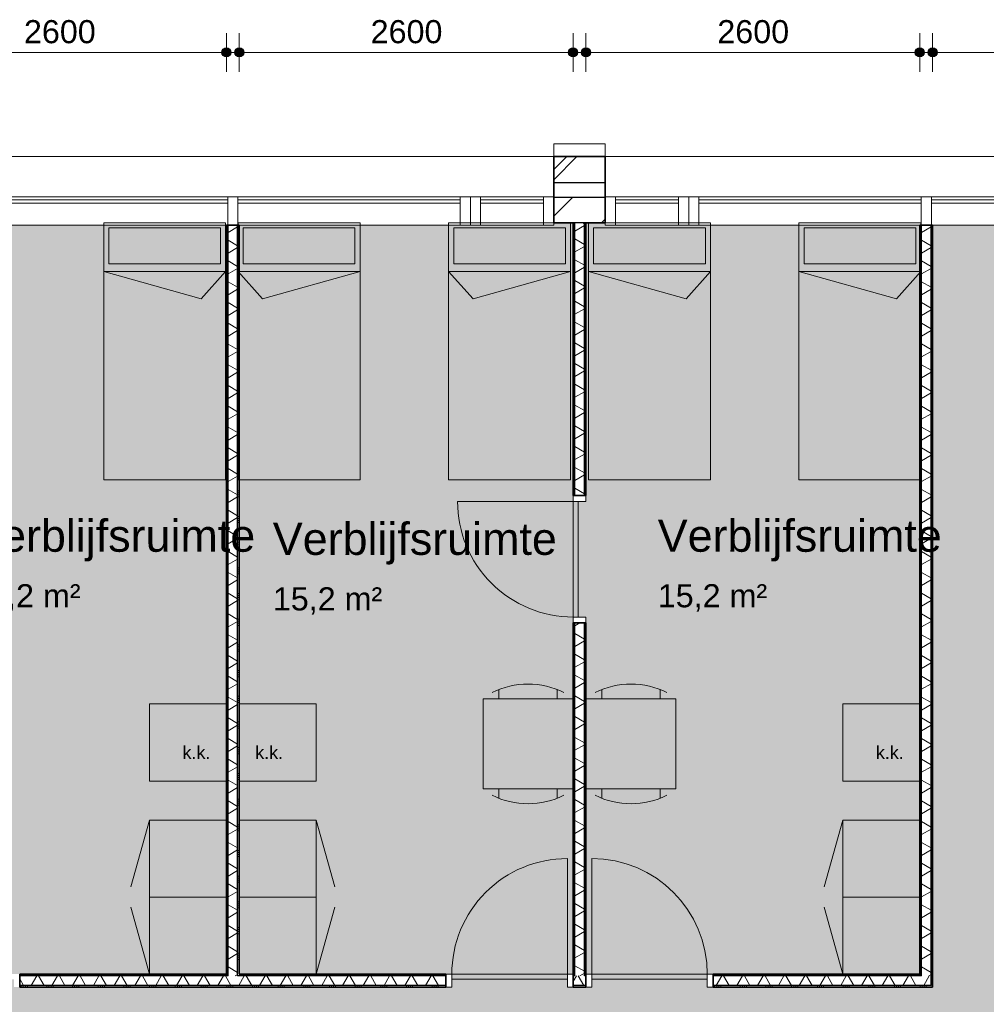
# Model space of a CAD drawing. Header units: millimetres. Extents: x 76115 to 117635, y -12665 to 37646.
# Tile 48 of 52: x 100688 to 108216, y 29981 to 37646. Entities that reach past the tile are written whole.
import ezdxf

# ---------------------------------------------------------------- set-up
doc = ezdxf.new("R2010")
doc.units = ezdxf.units.MM
doc.linetypes.add('Hidden', pattern=[4, 2, -2])
for name, color, linetype, lineweight in [('A-ANNO-DIMS', 211, 'Continuous', 9), ('A-ANNO-DIMS-100', 211, 'Continuous', 9), ('A-AREA-IDEN', 2, 'Continuous', 13), ('A-AREA-PATT', 32, 'Continuous', 9), ('A-DETL', 90, 'Continuous', 13), ('A-DOOR', 31, 'Continuous', 18), ('A-DOOR-FRAM', 31, 'Continuous', 13), ('A-GLAZ-CURT', 52, 'Continuous', 13), ('A-GLAZ-CWMG', 51, 'Continuous', 13), ('A-WALL', 113, 'Continuous', 18), ('A-WALL-PATT', 111, 'Continuous', 35), ('G-ANNO-TEXT', 231, 'Continuous', 9), ('I-WALL', 2, 'Continuous', 18)]:
    doc.layers.add(name, color=color, linetype=linetype, lineweight=lineweight)
doc.styles.add('Arial', font='arial.ttf', dxfattribs={"height": 180})
doc.styles.add('Arial_1', font='arial.ttf', dxfattribs={"height": 250})
doc.styles.add('Arial_2', font='arial.ttf', dxfattribs={"height": 100})
doc.dimstyles.new('1_8mm', dxfattribs={"dimscale": 304.8, "dimtxt": 183.646692, "dimasz": 0.918635, "dimexe": 0.492126, "dimexo": 0.0625, "dimgap": 0.059055, "dimtad": 1, "dimdec": 0, "dimrnd": 5, "dimzin": 0, "dimdsep": 46, "dimtxsty": 'Arial', "dimblk1": 'DOTSMALL', "dimblk2": 'DOTSMALL', "dimsah": 1, "dimcen": 0.09, "dimdle": 0.590551, "dimazin": 0, "dimtfac": 1, "dimtdec": 4, "dimtix": 1, "dimtmove": 0, "dimatfit": 3, "dimfxl": 0.492126, "dimfxlon": 1, "dimtvp": 1, "dimtolj": 1, "dimtzin": 0, "dimlwd": 13, "dimlwe": 13, "dimarcsym": 2})
pattern_1 = [(270, (96947.73, 30215.82), (200, 7e-13), []), (270, (96931.73, 30215.82), (200, 7e-13), []), (270, (96915.73, 30215.82), (200, 7e-13), []), (270, (96899.73, 30215.82), (200, 7e-13), [])]
pattern_2 = [(180, (105097.77, 33140.32), (-2e-14, -200), []), (180, (105097.77, 33156.32), (-2e-14, -200), []), (180, (105097.77, 33172.32), (-2e-14, -200), []), (180, (105097.77, 33188.32), (-2e-14, -200), [])]
pattern_3 = [(180, (102397.76, 33130.82), (-2e-14, -200), []), (180, (102397.76, 33146.82), (-2e-14, -200), []), (180, (102397.76, 33162.82), (-2e-14, -200), []), (180, (102397.76, 33178.82), (-2e-14, -200), [])]
pattern_4 = [(180, (107797.8, 33130.82), (-2e-14, -200), []), (180, (107797.8, 33146.82), (-2e-14, -200), []), (180, (107797.8, 33162.82), (-2e-14, -200), []), (180, (107797.8, 33178.82), (-2e-14, -200), [])]

# ---------------------------------------------------------------- blocks, each defined once
blk = doc.blocks.new('System Panel - glas_offset-35-7501420-plot_01')
at = {"layer": 'A-GLAZ-CURT'}
for p, q in [((865, 47.5), (-865, 47.5)), ((-865, 47.5), (-865, 22.5)), ((-865, 22.5), (865, 22.5)), ((865, 22.5), (865, 47.5))]:
    blk.add_line(p, q, dxfattribs=at)
blk = doc.blocks.new('Rectangular Mullion - 80x220-7501414-plot_01')
at = {"layer": 'A-GLAZ-CWMG'}
for p, q in [((86187.7, 36265.8), (87917.7, 36265.8)), ((86197.7, 36045.8), (87917.7, 36045.8))]:
    blk.add_line(p, q, dxfattribs=at)
blk = doc.blocks.new('Rectangular Mullion - 80x220-7501422-plot_01')
at = {"layer": 'A-GLAZ-CWMG'}
for p, q in [((0, 0), (-80, 0)), ((-80, 0), (-80, -220)), ((0, -220), (0, 0)), ((-80, -220), (0, -220))]:
    blk.add_line(p, q, dxfattribs=at)
blk = doc.blocks.new('Rectangular Mullion - 80x220-7501416-plot_01')
at = {"layer": 'A-GLAZ-CWMG'}
for p, q in [((84377.7, 36265.8), (86107.7, 36265.8)), ((84377.7, 36045.8), (86097.7, 36045.8))]:
    blk.add_line(p, q, dxfattribs=at)
blk = doc.blocks.new('Rectangular Mullion - 80x220-7501417-plot_01')
at = {"layer": 'A-GLAZ-CWMG'}
for p, q in [((-40, 0), (40, 0)), ((-40, -220), (-40, 0)), ((40, 0), (40, -220)), ((40, -220), (-40, -220))]:
    blk.add_line(p, q, dxfattribs=at)
blk = doc.blocks.new('System Panel - glas_offset-35-7501423-plot_01')
at = {"layer": 'A-GLAZ-CURT'}
for p, q in [((245, 47.5), (-245, 47.5)), ((-245, 47.5), (-245, 22.5)), ((-245, 22.5), (245, 22.5)), ((245, 22.5), (245, 47.5))]:
    blk.add_line(p, q, dxfattribs=at)
blk = doc.blocks.new('Rectangular Mullion - 80x220-7501419-plot_01')
at = {"layer": 'A-GLAZ-CWMG'}
for p, q in [((83727.6, 36265.8), (84217.7, 36265.8)), ((83727.6, 36045.8), (84217.7, 36045.8))]:
    blk.add_line(p, q, dxfattribs=at)
blk = doc.blocks.new('Rectangular Mullion - 80x220-7501424-plot_01')
at = {"layer": 'A-GLAZ-CWMG'}
for p, q in [((-80, 0), (0, 0)), ((-80, -220), (-80, 0)), ((0, 0), (0, -220)), ((0, -220), (-80, -220))]:
    blk.add_line(p, q, dxfattribs=at)
blk = doc.blocks.new('Rectangular Mullion - 80x220-7501425-plot_01')
at = {"layer": 'A-GLAZ-CWMG'}
for p, q in [((0, 0), (-80, 0)), ((-80, 0), (-80, -220)), ((0, -220), (0, 0)), ((-80, -220), (0, -220))]:
    blk.add_line(p, q, dxfattribs=at)
blk = doc.blocks.new('Rectangular Mullion - 80x220-7501421-plot_01')
at = {"layer": 'A-GLAZ-CWMG'}
for p, q in [((-80, 0), (0, 0)), ((-80, -220), (-80, 0)), ((0, 0), (0, -220)), ((0, -220), (-80, -220))]:
    blk.add_line(p, q, dxfattribs=at)
blk = doc.blocks.new('200_32_ISR_deur_binnen - dagmaat 0900x2300-7594411-plot_01')
at = {"layer": 'A-DOOR', "lineweight": 13}
blk.add_hatch(color=256, dxfattribs=at).paths.add_polyline_path([(450, -10), (-450, -10), (-450, -50), (450, -50)])
at = {"layer": 'A-DOOR', "linetype": 'Hidden', "lineweight": 13}
blk.add_line((-450, -10), (450, -10), dxfattribs=at)
at = {"layer": 'A-DOOR', "lineweight": 13}
for p, q in [((-450, -10), (450, -10)), ((-450, -50), (-450, -10)), ((-450, -50), (-450, -950)), ((-450, -50), (450, -50)), ((450, -50), (-450, -50)), ((450, -10), (450, -50))]:
    blk.add_line(p, q, dxfattribs=at)
blk.add_arc((-450, -50), 900, 270, 0, dxfattribs=at)
at = {"layer": 'A-DOOR-FRAM'}
for p, q in [((-495, 50), (-450, 50)), ((-450, 50), (-450, -50)), ((450, -50), (450, 50)), ((450, 50), (495, 50)), ((-450, -50), (-495, -50)), ((495, -50), (450, -50))]:
    blk.add_line(p, q, dxfattribs=at)
blk = doc.blocks.new('200_32_ISR_deur_binnen - dagmaat 0900x2300-7594412-plot_01')
at = {"layer": 'A-DOOR', "lineweight": 13}
blk.add_hatch(color=256, dxfattribs=at).paths.add_polyline_path([(-450, 10), (450, 10), (450, 50), (-450, 50)])
for p, q in [((-450, 50), (-450, 950)), ((-450, 50), (450, 50)), ((-450, 50), (-450, 10)), ((450, 50), (-450, 50)), ((-450, 10), (450, 10)), ((450, 10), (450, 50))]:
    blk.add_line(p, q, dxfattribs=at)
at = {"layer": 'A-DOOR', "linetype": 'Hidden', "lineweight": 13}
blk.add_line((-450, 10), (450, 10), dxfattribs=at)
at = {"layer": 'A-DOOR', "lineweight": 13}
blk.add_arc((-450, 50), 900, 360, 90, dxfattribs=at)
at = {"layer": 'A-DOOR-FRAM'}
for p, q in [((-450, 50), (-495, 50)), ((-450, -50), (-450, 50)), ((495, 50), (450, 50)), ((450, 50), (450, -50)), ((-495, -50), (-450, -50)), ((450, -50), (495, -50))]:
    blk.add_line(p, q, dxfattribs=at)
blk = doc.blocks.new('DIMBLOCK13-plot_01')
at = {"layer": 'A-ANNO-DIMS-100', "lineweight": 25}
h = blk.add_hatch(color=256, dxfattribs=at)
edge = h.paths.add_edge_path()
edge.add_arc((105097.8, 37391.1), 35, 0, 360)
h = blk.add_hatch(color=256, dxfattribs=at)
edge = h.paths.add_edge_path()
edge.add_arc((107697.8, 37391.1), 35, 0, 360)
at = {"layer": 'A-ANNO-DIMS-100', "lineweight": 13}
for p, q in [((105097.8, 37391.1), (105097.8, 37541.1)), ((107697.8, 37391.1), (107697.8, 37541.1)), ((104917.8, 37391.1), (107877.8, 37391.1)), ((105097.8, 37391.1), (105097.8, 37241.1)), ((107697.8, 37391.1), (107697.8, 37241.1))]:
    blk.add_line(p, q, dxfattribs=at)
at = {"layer": 'A-ANNO-DIMS-100', "lineweight": 25}
for centre in [(105097.8, 37391.1), (107697.8, 37391.1)]:
    blk.add_circle(centre, 35, dxfattribs=at)
at = {"layer": 'A-ANNO-DIMS-100', "color": 0, "lineweight": 13, "insert": (106120.9, 37642.8), "char_height": 180, "width": 664.518, "attachment_point": 1, "line_spacing_factor": 0.941778, "style": 'Arial'}
blk.add_mtext('2600', dxfattribs=at)
blk = doc.blocks.new('_DotSmall')
at = {"color": 0, "linetype": 'ByBlock', "const_width": 0.5}
blk.add_lwpolyline([(-0.0625, 0, 1), (0.0625, 0, 1)], format="xyb", close=True, dxfattribs=at)
blk = doc.blocks.new('DIMBLOCK14-plot_01')
at = {"layer": 'A-ANNO-DIMS-100', "lineweight": 25}
h = blk.add_hatch(color=256, dxfattribs=at)
edge = h.paths.add_edge_path()
edge.add_arc((102397.8, 37391.1), 35, 0, 360)
h = blk.add_hatch(color=256, dxfattribs=at)
edge = h.paths.add_edge_path()
edge.add_arc((104997.8, 37391.1), 35, 0, 360)
at = {"layer": 'A-ANNO-DIMS-100', "lineweight": 13}
for p, q in [((102397.8, 37391.1), (102397.8, 37541.1)), ((104997.8, 37391.1), (104997.8, 37541.1)), ((102217.8, 37391.1), (105177.8, 37391.1)), ((102397.8, 37391.1), (102397.8, 37241.1)), ((104997.8, 37391.1), (104997.8, 37241.1))]:
    blk.add_line(p, q, dxfattribs=at)
at = {"layer": 'A-ANNO-DIMS-100', "lineweight": 25}
for centre in [(102397.8, 37391.1), (104997.8, 37391.1)]:
    blk.add_circle(centre, 35, dxfattribs=at)
at = {"layer": 'A-ANNO-DIMS-100', "color": 0, "lineweight": 13, "insert": (103420.9, 37642.8), "char_height": 180, "width": 664.518, "attachment_point": 1, "line_spacing_factor": 0.941778, "style": 'Arial'}
blk.add_mtext('2600', dxfattribs=at)
blk = doc.blocks.new('DIMBLOCK15-plot_01')
at = {"layer": 'A-ANNO-DIMS-100', "lineweight": 25}
h = blk.add_hatch(color=256, dxfattribs=at)
edge = h.paths.add_edge_path()
edge.add_arc((107797.8, 37391.1), 35, 0, 360)
h = blk.add_hatch(color=256, dxfattribs=at)
edge = h.paths.add_edge_path()
edge.add_arc((109547.8, 37391.1), 35, 0, 360)
at = {"layer": 'A-ANNO-DIMS-100', "lineweight": 13}
for p, q in [((107797.8, 37391.1), (107797.8, 37541.1)), ((109547.8, 37391.1), (109547.8, 37541.1)), ((107617.8, 37391.1), (109727.8, 37391.1)), ((107797.8, 37391.1), (107797.8, 37241.1)), ((109547.8, 37391.1), (109547.8, 37241.1))]:
    blk.add_line(p, q, dxfattribs=at)
at = {"layer": 'A-ANNO-DIMS-100', "lineweight": 25}
for centre in [(107797.8, 37391.1), (109547.8, 37391.1)]:
    blk.add_circle(centre, 35, dxfattribs=at)
at = {"layer": 'A-ANNO-DIMS-100', "color": 0, "lineweight": 13, "insert": (108395.9, 37642.8), "char_height": 180, "width": 664.518, "attachment_point": 1, "line_spacing_factor": 0.941778, "style": 'Arial'}
blk.add_mtext('1750', dxfattribs=at)
blk = doc.blocks.new('DIMBLOCK17-plot_01')
at = {"layer": 'A-ANNO-DIMS-100', "lineweight": 25}
h = blk.add_hatch(color=256, dxfattribs=at)
edge = h.paths.add_edge_path()
edge.add_arc((99697.7, 37391.1), 35, 0, 360)
h = blk.add_hatch(color=256, dxfattribs=at)
edge = h.paths.add_edge_path()
edge.add_arc((102297.8, 37391.1), 35, 0, 360)
at = {"layer": 'A-ANNO-DIMS-100', "lineweight": 13}
for p, q in [((99697.7, 37391.1), (99697.7, 37541.1)), ((102297.8, 37391.1), (102297.8, 37541.1)), ((99517.7, 37391.1), (102477.8, 37391.1)), ((99697.7, 37391.1), (99697.7, 37241.1)), ((102297.8, 37391.1), (102297.8, 37241.1))]:
    blk.add_line(p, q, dxfattribs=at)
at = {"layer": 'A-ANNO-DIMS-100', "lineweight": 25}
for centre in [(99697.7, 37391.1), (102297.8, 37391.1)]:
    blk.add_circle(centre, 35, dxfattribs=at)
at = {"layer": 'A-ANNO-DIMS-100', "color": 0, "lineweight": 13, "insert": (100720.9, 37642.8), "char_height": 180, "width": 664.518, "attachment_point": 1, "line_spacing_factor": 0.941778, "style": 'Arial'}
blk.add_mtext('2600', dxfattribs=at)

msp = doc.modelspace()

# ---------------------------------------------------------------- hatches: boundary and pattern name
at = {"layer": 'A-AREA-PATT'}
h = msp.add_hatch(color=9, dxfattribs=at)
h.paths.add_polyline_path([(104851.7, 3666.6), (104996.7, 3666.6), (104996.7, 5370.5), (105046.7, 5370.5), (105046.7, 6270.5), (104996.7, 6270.5), (104996.7, 6460.5), (105046.7, 6460.5), (105046.7, 7360.5), (104996.7, 7360.5), (104996.7, 10770.6), (105046.7, 10770.6), (105046.7, 11670.6), (104996.7, 11670.6), (104996.7, 11860.6), (105046.7, 11860.6), (105046.7, 12760.6), (104996.7, 12760.6), (104996.7, 14516.8), (109547.8, 14516.8), (109547.8, 16170.6), (109597.8, 16170.6), (109597.8, 17070.6), (109547.8, 17070.6), (109547.8, 17260.6), (109597.8, 17260.6), (109597.8, 18160.6), (109547.8, 18160.6), (109547.8, 21570.6), (109597.8, 21570.6), (109597.8, 22470.6), (109547.8, 22470.6), (109547.8, 22660.6), (109597.8, 22660.6), (109597.8, 23560.6), (109547.8, 23560.6), (109547.8, 26970.7), (109597.8, 26970.7), (109597.8, 27870.7), (109547.8, 27870.7), (109547.8, 28060.7), (109597.8, 28060.7), (109597.8, 28960.7), (109547.8, 28960.7), (109547.8, 32370.7), (109597.8, 32370.7), (109597.8, 33270.7), (109547.8, 33270.7), (109547.8, 33460.7), (109597.8, 33460.7), (109597.8, 34360.7), (109547.8, 34360.7), (109547.8, 36045.8), (107797.8, 36045.8), (107797.8, 30115.8), (106042.8, 30115.8), (106042.8, 30165.8), (105142.8, 30165.8), (105142.8, 30115.8), (104952.8, 30115.8), (104952.8, 30165.8), (104052.8, 30165.8), (104052.8, 30115.8), (100642.7, 30115.8), (100642.7, 30165.8), (99742.7, 30165.8), (99742.7, 30115.8), (99552.7, 30115.8), (99552.7, 30165.8), (98652.7, 30165.8), (98652.7, 30115.8), (95242.7, 30115.8), (95242.7, 30165.8), (94342.7, 30165.8), (94342.7, 30115.8), (94152.7, 30115.8), (94152.7, 30165.8), (93252.7, 30165.8), (93252.7, 30115.8), (89842.7, 30115.8), (89842.7, 30165.8), (88942.7, 30165.8), (88942.7, 30115.8), (88752.7, 30115.8), (88752.7, 30165.8), (87852.7, 30165.8), (87852.7, 30115.8), (86097.7, 30115.8), (86097.7, 36045.8), (84347.7, 36045.8), (84347.7, 34360.8), (84297.7, 34360.8), (84297.7, 33460.8), (84347.7, 33460.8), (84347.7, 33270.8), (84297.7, 33270.8), (84297.7, 32370.8), (84347.7, 32370.8), (84347.7, 28960.8), (84297.7, 28960.8), (84297.7, 28060.8), (84347.7, 28060.8), (84347.7, 27870.8), (84297.7, 27870.8), (84297.7, 26970.8), (84347.7, 26970.8), (84347.7, 23560.7), (84297.7, 23560.7), (84297.7, 22660.7), (84347.7, 22660.7), (84347.7, 22470.7), (84297.7, 22470.7), (84297.7, 21570.7), (84347.7, 21570.7), (84347.7, 18160.7), (84297.7, 18160.7), (84297.7, 17260.7), (84347.7, 17260.7), (84347.7, 17070.7), (84297.7, 17070.7), (84297.7, 16170.7), (84347.7, 16170.7), (84347.7, 12760.7), (84297.7, 12760.7), (84297.7, 11860.7), (84347.7, 11860.7), (84347.7, 11670.7), (84297.7, 11670.7), (84297.7, 10770.7), (84347.7, 10770.7), (84347.7, 7360.6), (84297.7, 7360.6), (84297.7, 6460.6), (84347.7, 6460.6), (84347.7, 6270.6), (84297.7, 6270.6), (84297.7, 5370.6), (84347.7, 5370.6), (84347.7, 3685.6), (86107.7, 3685.6), (86107.7, 5265.6), (86157.7, 5265.6), (86157.7, 6165.6), (86107.7, 6165.6), (86107.7, 6265.6), (85847.4, 6265.6), (85847.4, 14015.7), (94347.7, 14015.7), (94347.7, 12810.7), (94297.7, 12810.7), (94297.7, 11910.7), (94347.7, 11910.7), (94347.7, 10065.7), (96777.8, 10065.7), (96777.8, 10665.7), (96827.8, 10665.7), (96827.8, 11565.7), (96777.8, 11565.7), (96777.8, 14015.7), (100677.8, 14015.7), (100677.8, 6265.6), (99847.7, 6265.6), (99847.7, 3685.6), (100417.7, 3685.6), (100417.8, 3685.6), (104847.8, 3685.6), (104847.8, 3666.6)])
h.paths.add_polyline_path([(99797.7, 4065.6), (99807.7, 4065.6), (99807.7, 5865.6), (99797.7, 5865.6), (99797.7, 4460.5)])
h.paths.add_polyline_path([(85887.4, 6410.6), (85897.4, 6410.6), (85897.4, 7310.6), (85887.4, 7309.8)])
h.paths.add_polyline_path([(95192.7, 9965.7), (95992.7, 9965.7), (95992.7, 10025.7), (94392.7, 10025.7), (94392.7, 9965.7)])
h.paths.add_polyline_path([(102647.6, 11465.4), (102047.6, 11465.4), (102047.6, 12065.4), (102647.6, 12065.4), (102647.6, 11583.8)])
h.paths.add_polyline_path([(99177.8, 13965.7), (99177.8, 13975.7), (98277.8, 13975.7), (98277.8, 13965.7)])
h.paths.add_polyline_path([(86947.4, 13965.7), (86947.4, 13975.7), (86047.4, 13975.7), (86047.4, 13965.7), (86447.4, 13965.7)])
h.paths.add_polyline_path([(100479.8, 15865.8), (100089.8, 15865.8), (100089.8, 15915.8), (99189.8, 15915.8), (99189.8, 15865.8), (96379.8, 15865.8), (96379.8, 15915.8), (95479.8, 15915.8), (95479.8, 15865.8), (94769.8, 15865.8), (94769.8, 15915.8), (93869.8, 15915.8), (93869.8, 15865.8), (93204.8, 15865.8), (93204.8, 15915.8), (92304.8, 15915.8), (92304.8, 15865.8), (91639.8, 15865.8), (91639.8, 15915.8), (90739.8, 15915.8), (90739.8, 15865.8), (90074.8, 15865.8), (90074.8, 15915.8), (89174.8, 15915.8), (89174.8, 15865.8), (88509.8, 15865.8), (88509.8, 15915.8), (87609.8, 15915.8), (87609.8, 15865.8), (86947.4, 15865.8), (86947.4, 15915.8), (86047.4, 15915.8), (86047.4, 15865.8), (85847.4, 15865.8), (85847.4, 23365.8), (86047.4, 23365.8), (86047.4, 23315.8), (86947.4, 23315.8), (86947.4, 23365.8), (87609.8, 23365.8), (87609.8, 23315.8), (88509.8, 23315.8), (88509.8, 23365.8), (89174.8, 23365.8), (89174.8, 23315.8), (90074.8, 23315.8), (90074.8, 23365.8), (90739.8, 23365.8), (90739.8, 23315.8), (91639.8, 23315.8), (91639.8, 23365.8), (92304.8, 23365.8), (92304.8, 23315.8), (93204.8, 23315.8), (93204.8, 23365.8), (93869.8, 23365.8), (93869.8, 23315.8), (94769.8, 23315.8), (94769.8, 23365.8), (95479.8, 23365.8), (95479.8, 23315.8), (96379.8, 23315.8), (96379.8, 23365.8), (99189.8, 23365.8), (99189.8, 23315.8), (100089.8, 23315.8), (100089.8, 23365.8), (100479.8, 23365.8), (100479.8, 23315.8), (101379.8, 23315.8), (101379.8, 23365.8), (104189.8, 23365.8), (104189.8, 23315.8), (105089.8, 23315.8), (105089.8, 23365.8), (105334.8, 23365.8), (105334.8, 15865.8), (105089.8, 15865.8), (105089.8, 15915.8), (104189.8, 15915.8), (104189.8, 15865.8), (101379.8, 15865.8), (101379.8, 15915.8), (100479.8, 15915.8), (100479.8, 15878.3)])
h.paths.add_polyline_path([(85897.4, 24961.5), (85847.4, 24961.5), (85847.4, 25561.5), (85948.2, 25561.5), (85948.2, 28065.8), (88547.4, 28065.8), (88547.4, 28265.6), (89147.4, 28265.6), (89147.4, 28065.8), (105497.8, 28065.8), (105497.8, 25165.7), (86447.4, 25165.7), (86447.4, 24961.5)])
h.paths.add_polyline_path([(99746.3, 25205.7), (99785.4, 25205.7), (99785.4, 25265.7), (99010.4, 25265.7), (99010.4, 25205.7)])
h.paths.add_polyline_path([(100647.9, 25205.7), (101547.9, 25205.7), (101547.9, 25265.7), (100647.9, 25265.7)])
h.paths.add_polyline_path([(95284.8, 25205.7), (95935.2, 25205.7), (95935.2, 25265.7), (95160.2, 25265.7), (95160.2, 25205.7)])
h.paths.add_polyline_path([(101547.9, 27965.8), (101547.9, 28025.8), (100647.9, 28025.8), (100647.9, 27965.8), (101533.2, 27965.8)])
h.paths.add_polyline_path([(93619.7, 28015.8), (93747.2, 28015.8), (93747.2, 28025.8), (92847.2, 28025.8), (92847.2, 28015.8)])
h.paths.add_polyline_path([(90097.3, 28015.8), (90096.7, 28025.8), (89197.3, 28025.8), (89197.3, 28015.8), (89535.4, 28015.8)])
h.paths.add_polyline_path([(87048.2, 28015.8), (87048.2, 28025.8), (86148.2, 28025.8), (86148.2, 28015.8)])
h = msp.add_hatch(color=9, dxfattribs=at)
h.paths.add_polyline_path([(100397.8, 30165.8), (100642.7, 30165.8), (100642.7, 30175.8), (99742.7, 30175.8), (99742.7, 30165.8), (99897.7, 30165.8)])
h.paths.add_polyline_path([(100642.7, 30215.8), (102297.8, 30215.8), (102297.8, 36045.8), (99847.7, 36045.8), (99847.7, 36064.8), (99697.7, 36064.8), (99697.7, 33895.8), (99647.7, 33895.8), (99647.7, 32995.8), (99697.7, 32995.8), (99697.7, 30215.8), (99746.3, 30215.8)])
h = msp.add_hatch(color=9, dxfattribs=at)
h.paths.add_polyline_path([(104952.8, 30165.8), (104952.8, 30175.8), (104052.8, 30175.8), (104052.8, 30165.8)])
h.paths.add_polyline_path([(104997.8, 30215.8), (104997.8, 36064.8), (104847.8, 36064.8), (104847.8, 36045.8), (102397.8, 36045.8), (102397.8, 30215.8), (104952.8, 30215.8)])
h.paths.add_polyline_path([(105047.8, 32995.8), (105047.8, 33895.8), (105037.8, 33895.8), (105037.8, 32995.8)])
h = msp.add_hatch(color=9, dxfattribs=at)
h.paths.add_polyline_path([(106042.8, 30165.8), (106042.8, 30175.8), (105142.8, 30175.8), (105142.8, 30165.8), (105872.8, 30165.8)])
h.paths.add_polyline_path([(107697.8, 30215.8), (107697.8, 36045.8), (105247.8, 36045.8), (105247.8, 36064.8), (105097.8, 36064.8), (105097.8, 33895.8), (105047.8, 33895.8), (105047.8, 32995.8), (105097.8, 32995.8), (105097.8, 30215.8), (106087.8, 30215.8)])
at = {"layer": 'A-WALL-PATT', "lineweight": 9}
h = msp.add_hatch(dxfattribs=at)
h.set_pattern_fill('FP_1', color=256, style=0, pattern_type=2)
h.set_pattern_definition([(45, (0, 0), (-282.8427, 282.8427), []), (45, (0, 80), (-282.8427, 282.8427), [])])
h.paths.add_polyline_path([(115647.8, 36379.8), (116161.9, 36379.8), (116161.9, 36579.8), (115647.8, 36579.8)])
h.paths.add_polyline_path([(110647.8, 36379.8), (110647.8, 36579.8), (110247.8, 36579.8), (110247.8, 36379.8)])
h.paths.add_polyline_path([(104847.8, 36379.8), (105247.8, 36379.8), (105247.8, 36579.8), (104847.8, 36579.8)])
h.paths.add_polyline_path([(99447.7, 36379.8), (99847.7, 36379.8), (99847.7, 36579.8), (99447.7, 36579.8)])
h.paths.add_polyline_path([(94447.7, 36379.8), (94447.7, 36579.8), (94047.7, 36579.8), (94047.7, 36379.8)])
h.paths.add_polyline_path([(89047.7, 36379.8), (89047.7, 36579.8), (88647.7, 36579.8), (88647.7, 36379.8)])
h.paths.add_polyline_path([(83647.6, 36379.8), (83647.6, 36579.8), (83247.6, 36579.8), (83247.6, 36379.8)])
h.paths.add_polyline_path([(78247.6, 36379.8), (78247.6, 36579.8), (77533.6, 36579.8), (77533.6, 36379.8), (77733.6, 36379.8)])
h = msp.add_hatch(dxfattribs=at)
h.set_pattern_fill('FP_2', color=256, angle=45, style=0, pattern_type=2)
h.set_pattern_definition([(45, (0, 0), (-212.132, 212.132), [])])
h.paths.add_polyline_path([(115846.9, 36064.8), (115846.9, 36264.8), (115647.8, 36264.8), (115647.8, 36064.8)])
h.paths.add_polyline_path([(110647.8, 36064.8), (110647.8, 36264.8), (110247.8, 36264.8), (110247.8, 36064.8)])
h.paths.add_polyline_path([(105097.8, 36064.8), (105247.8, 36064.8), (105247.8, 36264.8), (104847.8, 36264.8), (104847.8, 36064.8), (105085.3, 36064.8)])
h.paths.add_polyline_path([(99597.7, 36064.8), (99847.7, 36064.8), (99847.7, 36264.8), (99447.7, 36264.8), (99447.7, 36064.8)])
h.paths.add_polyline_path([(94210.2, 36064.8), (94447.7, 36064.8), (94447.7, 36264.8), (94047.7, 36264.8), (94047.7, 36064.8), (94197.7, 36064.8)])
h.paths.add_polyline_path([(88797.7, 36064.8), (89047.7, 36064.8), (89047.7, 36264.8), (88647.7, 36264.8), (88647.7, 36064.8)])
h.paths.add_polyline_path([(83647.6, 36064.8), (83647.6, 36264.8), (83247.6, 36264.8), (83247.6, 36064.8)])
h.paths.add_polyline_path([(78247.6, 36064.8), (78247.6, 36264.8), (77848.6, 36264.8), (77848.6, 36064.8), (78048.6, 36064.8)])
h = msp.add_hatch(dxfattribs=at)
h.set_pattern_fill('FP_55', color=256, angle=90, style=0, pattern_type=2)
h.set_pattern_definition(pattern_3)
h.paths.add_polyline_path([(102297.8, 30215.8), (102310.3, 30215.8), (102310.3, 36045.8), (102297.8, 36045.8), (102297.8, 31529)])
h = msp.add_hatch(dxfattribs=at)
h.set_pattern_fill('FP_56', color=256, angle=60, style=0, pattern_type=2)
h.set_pattern_definition([(150, (102397.76, 33130.82), (-70, -121.2436), []), (210, (102397.76, 33130.82), (70, -121.2436), [])])
h.paths.add_polyline_path([(102310.3, 30203.3), (102385.3, 30203.3), (102385.3, 36045.8), (102310.3, 36045.8), (102310.3, 30215.8)])
h = msp.add_hatch(dxfattribs=at)
h.set_pattern_fill('FP_55', color=256, angle=90, style=0, pattern_type=2)
h.set_pattern_definition(pattern_3)
h.paths.add_polyline_path([(102397.8, 30215.8), (102397.8, 36045.8), (102385.3, 36045.8), (102385.3, 30215.8)])
h = msp.add_hatch(dxfattribs=at)
h.set_pattern_fill('FP_53', color=256, angle=90, style=0, pattern_type=2)
h.set_pattern_definition(pattern_2)
h.paths.add_polyline_path([(105010.3, 30215.8), (105010.3, 32950.8), (104997.8, 32950.8), (104997.8, 30215.8)])
h.paths.add_polyline_path([(105010.3, 33940.8), (105010.3, 36064.8), (104997.8, 36064.8), (104997.8, 33940.8)])
h = msp.add_hatch(dxfattribs=at)
h.set_pattern_fill('FP_54', color=256, angle=60, style=0, pattern_type=2)
h.set_pattern_definition([(150, (105097.77, 33140.32), (-70, -121.2436), []), (210, (105097.77, 33140.32), (70, -121.2436), [])])
h.paths.add_polyline_path([(105085.3, 30203.3), (105085.3, 32950.8), (105010.3, 32950.8), (105010.3, 30203.3)])
h.paths.add_polyline_path([(105085.3, 33940.8), (105085.3, 36064.8), (105010.3, 36064.8), (105010.3, 33940.8)])
h = msp.add_hatch(dxfattribs=at)
h.set_pattern_fill('FP_53', color=256, angle=90, style=0, pattern_type=2)
h.set_pattern_definition(pattern_2)
h.paths.add_polyline_path([(105097.8, 30215.8), (105097.8, 32950.8), (105085.3, 32950.8), (105085.3, 30215.8)])
h.paths.add_polyline_path([(105097.8, 33940.8), (105097.8, 36064.8), (105085.3, 36064.8), (105085.3, 33940.8)])
h = msp.add_hatch(dxfattribs=at)
h.set_pattern_fill('FP_67', color=256, angle=90, style=0, pattern_type=2)
h.set_pattern_definition(pattern_4)
h.paths.add_polyline_path([(107697.8, 30215.8), (107710.3, 30215.8), (107710.3, 36045.8), (107697.8, 36045.8), (107697.8, 31529)])
h = msp.add_hatch(dxfattribs=at)
h.set_pattern_fill('FP_68', color=256, angle=60, style=0, pattern_type=2)
h.set_pattern_definition([(150, (107797.8, 33130.82), (-70, -121.2436), []), (210, (107797.8, 33130.82), (70, -121.2436), [])])
h.paths.add_polyline_path([(107710.3, 30203.3), (107785.3, 30203.3), (107785.3, 36045.8), (107710.3, 36045.8), (107710.3, 30215.8)])
h = msp.add_hatch(dxfattribs=at)
h.set_pattern_fill('FP_67', color=256, angle=90, style=0, pattern_type=2)
h.set_pattern_definition(pattern_4)
h.paths.add_polyline_path([(107785.3, 30128.3), (107797.8, 30128.3), (107797.8, 36045.8), (107785.3, 36045.8), (107785.3, 30203.3)])
h = msp.add_hatch(dxfattribs=at)
h.set_pattern_fill('FP_52', color=256, angle=-300, style=0, pattern_type=2)
h.set_pattern_definition([(240, (96947.73, 30215.82), (121.2436, -70), []), (300, (96947.73, 30215.82), (121.2436, 70), [])])
h.paths.add_polyline_path([(107785.3, 30128.3), (107785.3, 30203.3), (106087.8, 30203.3), (106087.8, 30128.3)])
h.paths.add_polyline_path([(105097.8, 30128.3), (105097.8, 30203.3), (104997.8, 30203.3), (104997.8, 30128.3)])
h.paths.add_polyline_path([(103830.6, 30128.3), (104007.8, 30128.3), (104007.8, 30203.3), (100687.7, 30203.3), (100687.7, 30128.3), (101788.4, 30128.3)])
h.paths.add_polyline_path([(99597.7, 30128.3), (99697.7, 30128.3), (99697.7, 30203.3), (99597.7, 30203.3)])
h.paths.add_polyline_path([(98607.7, 30128.3), (98607.7, 30203.3), (95287.7, 30203.3), (95287.7, 30128.3), (97704.1, 30128.3)])
h.paths.add_polyline_path([(94297.7, 30128.3), (94297.7, 30203.3), (94197.7, 30203.3), (94197.7, 30128.3)])
h.paths.add_polyline_path([(93207.7, 30128.3), (93207.7, 30203.3), (89887.7, 30203.3), (89887.7, 30128.3)])
h.paths.add_polyline_path([(88897.7, 30128.3), (88897.7, 30203.3), (88797.7, 30203.3), (88797.7, 30128.3)])
h.paths.add_polyline_path([(87493.2, 30128.3), (87807.7, 30128.3), (87807.7, 30203.3), (86110.2, 30203.3), (86110.2, 30128.3)])
h = msp.add_hatch(dxfattribs=at)
h.set_pattern_fill('FP_51', color=256, angle=-270, style=0, pattern_type=2)
h.set_pattern_definition(pattern_1)
h.paths.add_polyline_path([(107710.3, 30203.3), (107710.3, 30215.8), (106087.8, 30215.8), (106087.8, 30203.3)])
h.paths.add_polyline_path([(105010.3, 30203.3), (105010.3, 30215.8), (104997.8, 30215.8), (104997.8, 30203.3)])
h.paths.add_polyline_path([(104007.8, 30203.3), (104007.8, 30215.8), (102385.3, 30215.8), (102385.3, 30203.3), (103830.6, 30203.3)])
h.paths.add_polyline_path([(105085.3, 30203.3), (105097.8, 30203.3), (105097.8, 30215.8), (105085.3, 30215.8)])
h.paths.add_polyline_path([(102310.3, 30203.3), (102310.3, 30215.8), (100687.7, 30215.8), (100687.7, 30203.3), (101788.4, 30203.3)])
h.paths.add_polyline_path([(99597.7, 30203.3), (99610.2, 30203.3), (99610.2, 30215.8), (99597.7, 30215.8)])
h.paths.add_polyline_path([(99685.2, 30203.3), (99697.7, 30203.3), (99697.7, 30215.8), (99685.2, 30215.8)])
h.paths.add_polyline_path([(98607.7, 30203.3), (98607.7, 30215.8), (96985.2, 30215.8), (96985.2, 30203.3), (97704.1, 30203.3)])
h.paths.add_polyline_path([(94210.2, 30203.3), (94210.2, 30215.8), (94197.7, 30215.8), (94197.7, 30203.3)])
h.paths.add_polyline_path([(96910.2, 30203.3), (96910.2, 30215.8), (95287.7, 30215.8), (95287.7, 30203.3), (95661.9, 30203.3)])
h.paths.add_polyline_path([(94297.7, 30203.3), (94297.7, 30215.8), (94285.2, 30215.8), (94285.2, 30203.3)])
h.paths.add_polyline_path([(93207.7, 30203.3), (93207.7, 30215.8), (91585.2, 30215.8), (91585.2, 30203.3)])
h.paths.add_polyline_path([(91510.2, 30203.3), (91510.2, 30215.8), (89887.7, 30215.8), (89887.7, 30203.3)])
h.paths.add_polyline_path([(88897.7, 30203.3), (88897.7, 30215.8), (88885.2, 30215.8), (88885.2, 30203.3)])
h.paths.add_polyline_path([(88810.2, 30203.3), (88810.2, 30215.8), (88797.7, 30215.8), (88797.7, 30203.3)])
h.paths.add_polyline_path([(87807.7, 30203.3), (87807.7, 30215.8), (86185.2, 30215.8), (86185.2, 30203.3), (87493.2, 30203.3)])
h = msp.add_hatch(dxfattribs=at)
h.set_pattern_fill('FP_51', color=256, angle=-270, style=0, pattern_type=2)
h.set_pattern_definition(pattern_1)
h.paths.add_polyline_path([(107797.8, 30115.8), (107797.8, 30128.3), (106087.8, 30128.3), (106087.8, 30115.8)])
h.paths.add_polyline_path([(105097.8, 30115.8), (105097.8, 30128.3), (104997.8, 30128.3), (104997.8, 30115.8)])
h.paths.add_polyline_path([(103830.6, 30115.8), (104007.8, 30115.8), (104007.8, 30128.3), (100687.7, 30128.3), (100687.7, 30115.8), (101788.4, 30115.8)])
h.paths.add_polyline_path([(99597.7, 30115.8), (99697.7, 30115.8), (99697.7, 30128.3), (99597.7, 30128.3)])
h.paths.add_polyline_path([(98607.7, 30115.8), (98607.7, 30128.3), (95287.7, 30128.3), (95287.7, 30115.8), (97704.1, 30115.8)])
h.paths.add_polyline_path([(94197.7, 30115.8), (94297.7, 30115.8), (94297.7, 30128.3), (94197.7, 30128.3)])
h.paths.add_polyline_path([(93207.7, 30115.8), (93207.7, 30128.3), (89887.7, 30128.3), (89887.7, 30115.8)])
h.paths.add_polyline_path([(88897.7, 30115.8), (88897.7, 30128.3), (88797.7, 30128.3), (88797.7, 30115.8)])
h.paths.add_polyline_path([(87807.7, 30115.8), (87807.7, 30128.3), (86097.7, 30128.3), (86097.7, 30115.8), (87493.2, 30115.8)])

# ---------------------------------------------------------------- linework, layer by layer
at = {"layer": 'A-DETL', "lineweight": 9}
for p, q in [((101341.8, 34064.8), (101341.8, 36064.8)), ((102291.8, 36064.8), (101341.8, 36064.8)), ((102291.8, 36064.8), (102291.8, 34064.8)), ((102388.7, 36064.8), (102388.7, 34064.8)), ((102388.7, 36064.8), (103338.7, 36064.8)), ((103338.7, 34064.8), (103338.7, 36064.8)), ((104027.8, 36064.8), (104027.8, 34064.8)), ((104027.8, 36064.8), (104977.8, 36064.8)), ((104977.8, 34064.8), (104977.8, 36064.8)), ((105117.8, 34064.8), (105117.8, 36064.8)), ((106067.8, 36064.8), (105117.8, 36064.8)), ((106067.8, 36064.8), (106067.8, 34064.8)), ((106756.8, 34064.8), (106756.8, 36064.8)), ((107706.8, 36064.8), (106756.8, 36064.8)), ((107706.8, 36064.8), (107706.8, 34064.8)), ((102251.8, 36024.8), (101381.8, 36024.8)), ((101381.8, 36024.8), (101381.8, 35744.8)), ((102251.8, 35744.8), (102251.8, 36024.8)), ((102428.7, 36024.8), (103298.7, 36024.8)), ((102428.7, 35744.8), (102428.7, 36024.8)), ((103298.7, 36024.8), (103298.7, 35744.8)), ((104067.8, 36024.8), (104937.8, 36024.8)), ((104067.8, 35744.8), (104067.8, 36024.8)), ((104937.8, 36024.8), (104937.8, 35744.8)), ((106027.8, 36024.8), (105157.8, 36024.8)), ((105157.8, 36024.8), (105157.8, 35744.8)), ((106027.8, 35744.8), (106027.8, 36024.8)), ((107666.8, 36024.8), (106796.8, 36024.8)), ((106796.8, 36024.8), (106796.8, 35744.8)), ((107666.8, 35744.8), (107666.8, 36024.8)), ((101381.8, 35744.8), (102251.8, 35744.8)), ((103298.7, 35744.8), (102428.7, 35744.8)), ((104937.8, 35744.8), (104067.8, 35744.8)), ((105157.8, 35744.8), (106027.8, 35744.8)), ((106796.8, 35744.8), (107666.8, 35744.8)), ((101341.8, 35684.8), (102291.8, 35684.8)), ((102101.1, 35473), (101341.8, 35684.8)), ((102291.8, 35684.8), (102101.1, 35473)), ((103338.7, 35684.8), (102388.7, 35684.8)), ((102388.7, 35684.8), (102579.4, 35473)), ((102579.4, 35473), (103338.7, 35684.8)), ((104977.8, 35684.8), (104027.8, 35684.8)), ((104027.8, 35684.8), (104218.5, 35473)), ((104218.5, 35473), (104977.8, 35684.8)), ((105117.8, 35684.8), (106067.8, 35684.8)), ((105877.1, 35473), (105117.8, 35684.8)), ((106067.8, 35684.8), (105877.1, 35473)), ((106756.8, 35684.8), (107706.8, 35684.8)), ((107516.1, 35473), (106756.8, 35684.8)), ((107706.8, 35684.8), (107516.1, 35473)), ((102291.8, 34064.8), (101341.8, 34064.8)), ((102388.7, 34064.8), (103338.7, 34064.8)), ((104027.8, 34064.8), (104977.8, 34064.8)), ((106067.8, 34064.8), (105117.8, 34064.8)), ((107706.8, 34064.8), (106756.8, 34064.8))]:
    msp.add_line(p, q, dxfattribs=at)
at = {"layer": 'A-DETL'}
for p, q in [((104420.5, 32431.2), (104420.5, 32357.8)), ((104872.9, 32431.2), (104872.9, 32357.8)), ((105222.6, 32431.2), (105222.6, 32357.8)), ((105675.1, 32431.2), (105675.1, 32357.8)), ((104297.8, 31657.8), (104297.8, 32357.8)), ((104297.8, 32357.8), (104997.8, 32357.8)), ((104997.8, 32357.8), (104997.8, 31657.8)), ((105097.8, 32357.8), (105097.8, 31657.8)), ((105797.8, 32357.8), (105097.8, 32357.8)), ((105797.8, 31657.8), (105797.8, 32357.8)), ((101697.8, 31719.1), (101697.8, 32319.1)), ((101697.8, 32319.1), (102297.8, 32319.1)), ((102297.8, 32319.1), (102297.8, 31719.1)), ((102997.7, 32319.1), (102397.7, 32319.1)), ((102397.7, 32319.1), (102397.7, 31719.1)), ((102997.7, 31719.1), (102997.7, 32319.1)), ((107097.8, 31719.1), (107097.8, 32319.1)), ((107097.8, 32319.1), (107697.8, 32319.1)), ((107697.8, 32319.1), (107697.8, 31719.1)), ((102297.8, 31719.1), (101697.8, 31719.1)), ((102397.7, 31719.1), (102997.7, 31719.1)), ((104997.8, 31657.8), (104297.8, 31657.8)), ((104420.5, 31584.5), (104420.5, 31657.8)), ((104872.9, 31584.5), (104872.9, 31657.8)), ((105097.8, 31657.8), (105797.8, 31657.8)), ((105222.6, 31584.5), (105222.6, 31657.8)), ((105675.1, 31584.5), (105675.1, 31657.8)), ((107697.8, 31719.1), (107097.8, 31719.1)), ((101697.8, 31415.8), (101552.7, 30895.7)), ((102297.8, 31415.8), (101697.8, 31415.8)), ((101697.8, 31415.8), (101697.8, 30815.8)), ((102297.8, 30815.8), (102297.8, 31415.8)), ((102397.7, 30815.8), (102397.7, 31415.8)), ((102397.7, 31415.8), (102997.7, 31415.8)), ((102997.7, 31415.8), (102997.7, 30815.8)), ((102997.7, 31415.8), (103142.8, 30895.7)), ((107097.8, 31415.8), (106952.7, 30895.7)), ((107697.8, 31415.8), (107097.8, 31415.8)), ((107097.8, 31415.8), (107097.8, 30815.8)), ((107697.8, 30815.8), (107697.8, 31415.8)), ((102297.8, 30815.8), (101697.8, 30815.8)), ((101697.8, 30815.8), (101697.8, 30215.8)), ((102297.8, 30215.8), (102297.8, 30815.8)), ((102397.7, 30215.8), (102397.7, 30815.8)), ((102397.7, 30815.8), (102997.7, 30815.8)), ((102997.7, 30815.8), (102997.7, 30215.8)), ((107697.8, 30815.8), (107097.8, 30815.8)), ((107097.8, 30815.8), (107097.8, 30215.8)), ((107697.8, 30215.8), (107697.8, 30815.8)), ((101697.8, 30215.8), (101552.7, 30736)), ((102997.7, 30215.8), (103142.8, 30736)), ((107097.8, 30215.8), (106952.7, 30736)), ((102297.8, 30215.8), (101697.8, 30215.8)), ((102397.7, 30215.8), (102997.7, 30215.8)), ((107697.8, 30215.8), (107097.8, 30215.8))]:
    msp.add_line(p, q, dxfattribs=at)
for centre, start, end in [((104646.7, 31848), 63.41048, 116.58952), ((105448.8, 31848), 63.41048, 116.58952), ((104646.7, 32167.7), 243.41048, 296.58952), ((105448.8, 32167.7), 243.41048, 296.58952)]:
    msp.add_arc(centre, 625.6, start, end, dxfattribs=at)
at = {"layer": 'A-WALL'}
for p, q in [((104847.8, 36679.4), (105247.8, 36679.4)), ((104847.8, 36679.4), (104847.8, 36579.8)), ((105247.8, 36579.8), (105247.8, 36679.4)), ((99847.7, 36579.8), (104847.8, 36579.8)), ((105247.8, 36579.8), (110247.8, 36579.8))]:
    msp.add_line(p, q, dxfattribs=at)
at = {"layer": 'A-WALL', "lineweight": 35}
for p, q in [((105247.8, 36579.8), (104847.8, 36579.8)), ((104847.8, 36579.8), (104847.8, 36064.8)), ((105247.8, 36064.8), (105247.8, 36579.8)), ((104847.8, 36064.8), (104997.8, 36064.8)), ((105097.8, 36064.8), (105247.8, 36064.8))]:
    msp.add_line(p, q, dxfattribs=at)
at = {"layer": 'A-WALL', "lineweight": 25}
for p, q in [((104847.8, 36379.8), (105247.8, 36379.8)), ((104847.8, 36264.8), (105247.8, 36264.8)), ((102310.3, 30203.3), (102310.3, 36045.8)), ((102385.3, 30203.3), (102385.3, 36045.8)), ((105097.8, 36064.8), (104997.8, 36064.8)), ((105010.3, 33940.8), (105010.3, 36064.8)), ((105085.3, 33940.8), (105085.3, 36064.8)), ((107710.3, 30203.3), (107710.3, 36045.8)), ((107785.3, 30128.3), (107785.3, 36045.8)), ((105010.3, 30203.3), (105010.3, 32950.8)), ((105085.3, 30203.3), (105085.3, 32950.8)), ((102310.3, 30203.3), (100687.7, 30203.3)), ((104007.8, 30203.3), (102385.3, 30203.3)), ((105010.3, 30203.3), (104997.8, 30203.3)), ((105097.8, 30203.3), (105085.3, 30203.3)), ((107710.3, 30203.3), (106087.8, 30203.3)), ((104007.8, 30128.3), (100687.7, 30128.3)), ((105097.8, 30128.3), (104997.8, 30128.3)), ((107785.3, 30128.3), (106087.8, 30128.3))]:
    msp.add_line(p, q, dxfattribs=at)
at = {"layer": 'I-WALL', "lineweight": 35}
for p, q in [((102297.8, 36045.8), (102297.8, 30215.8)), ((102397.8, 36045.8), (102297.8, 36045.8)), ((102397.8, 30215.8), (102397.8, 36045.8)), ((104997.8, 36064.8), (104997.8, 33940.8)), ((105097.8, 33940.8), (105097.8, 36064.8)), ((107697.8, 36045.8), (107697.8, 30215.8)), ((107797.8, 36045.8), (107697.8, 36045.8)), ((107797.8, 30115.8), (107797.8, 36045.8)), ((104997.8, 33940.8), (105097.8, 33940.8)), ((104997.8, 32950.8), (104997.8, 30115.8)), ((105097.8, 32950.8), (104997.8, 32950.8)), ((105097.8, 30115.8), (105097.8, 32950.8)), ((102297.8, 30215.8), (100687.7, 30215.8)), ((100687.7, 30215.8), (100687.7, 30115.8)), ((104007.8, 30215.8), (102397.8, 30215.8)), ((104007.8, 30115.8), (104007.8, 30215.8)), ((107697.8, 30215.8), (106087.8, 30215.8)), ((106087.8, 30215.8), (106087.8, 30115.8)), ((100687.7, 30115.8), (104007.8, 30115.8)), ((104997.8, 30115.8), (105097.8, 30115.8)), ((106087.8, 30115.8), (107797.8, 30115.8))]:
    msp.add_line(p, q, dxfattribs=at)

# ---------------------------------------------------------------- block references
at = {"layer": 'A-DOOR-FRAM'}
for p, rotation in [((105047.8, 33445.8), 270), ((104502.8, 30165.8), 180)]:
    msp.add_blockref('200_32_ISR_deur_binnen - dagmaat 0900x2300-7594411-plot_01', p, dxfattribs=dict(at, rotation=rotation))
msp.add_blockref('200_32_ISR_deur_binnen - dagmaat 0900x2300-7594412-plot_01', (105592.8, 30165.8), dxfattribs=at)
at = {"layer": 'A-GLAZ-CURT', "rotation": 180}
for name, p in [('System Panel - glas_offset-35-7501420-plot_01', (101442.8, 36265.8)), ('System Panel - glas_offset-35-7501420-plot_01', (103252.8, 36265.8)), ('System Panel - glas_offset-35-7501423-plot_01', (104522.8, 36265.8)), ('System Panel - glas_offset-35-7501423-plot_01', (105572.8, 36265.8)), ('System Panel - glas_offset-35-7501420-plot_01', (106842.8, 36265.8)), ('System Panel - glas_offset-35-7501420-plot_01', (108652.8, 36265.8))]:
    msp.add_blockref(name, p, dxfattribs=at)
at = {"layer": 'A-GLAZ-CWMG'}
for name, p in [('Rectangular Mullion - 80x220-7501416-plot_01', (16200.1, 0)), ('Rectangular Mullion - 80x220-7501414-plot_01', (16200.1, 0)), ('Rectangular Mullion - 80x220-7501422-plot_01', (104197.8, 36265.8)), ('Rectangular Mullion - 80x220-7501419-plot_01', (20550.1, 0)), ('Rectangular Mullion - 80x220-7501425-plot_01', (104847.8, 36265.8)), ('Rectangular Mullion - 80x220-7501419-plot_01', (21600.1, 0)), ('Rectangular Mullion - 80x220-7501425-plot_01', (105897.8, 36265.8)), ('Rectangular Mullion - 80x220-7501416-plot_01', (21600.1, 0)), ('Rectangular Mullion - 80x220-7501414-plot_01', (21600.1, 0))]:
    msp.add_blockref(name, p, dxfattribs=at)
at = {"layer": 'A-GLAZ-CWMG', "extrusion": (0, 0, -1)}
for name, p in [('Rectangular Mullion - 80x220-7501417-plot_01', (-102347.8, 36265.8)), ('Rectangular Mullion - 80x220-7501424-plot_01', (-104197.8, 36265.8)), ('Rectangular Mullion - 80x220-7501424-plot_01', (-105247.8, 36265.8)), ('Rectangular Mullion - 80x220-7501421-plot_01', (-105897.8, 36265.8)), ('Rectangular Mullion - 80x220-7501417-plot_01', (-107747.8, 36265.8))]:
    msp.add_blockref(name, p, dxfattribs=at)

# ---------------------------------------------------------------- texts
at = {"layer": 'A-AREA-IDEN', "lineweight": 9, "attachment_point": 1}
for s, insert, char_height, width, style in [('Verblijfsruimte', (100309.8, 33754.1), 250, 2677.636, 'Arial_1'), ('Verblijfsruimte', (102659, 33729.8), 250, 2677.636, 'Arial_1'), ('Verblijfsruimte', (105656.9, 33754.1), 250, 2677.636, 'Arial_1'), ('15,2 m²', (100309.8, 33251.7), 180, 1010.126, 'Arial'), ('15,2 m²', (102659, 33227.4), 180, 1010.126, 'Arial'), ('15,2 m²', (105656.9, 33251.7), 180, 1010.126, 'Arial')]:
    msp.add_mtext(s, dxfattribs=dict(at, insert=insert, char_height=char_height, width=width, style=style))
at = {"layer": 'G-ANNO-TEXT', "color": 7, "char_height": 100, "width": 256.54, "attachment_point": 1, "style": 'Arial_2'}
for insert in [(101955.6, 31991.8), (102521.9, 31991.8), (107355.6, 31991.8)]:
    msp.add_mtext('k.k.', dxfattribs=dict(at, insert=insert))

# ---------------------------------------------------------------- dimensions: what is measured, and where the dimension line sits
at = {"layer": 'A-ANNO-DIMS', "lineweight": 13}
for base, p1, p2, override, picture, middle in [((102297.8, 37391.1), (99697.7, 37241.1), (102297.8, 37241.1), {"dimpost": '<>', "dimfxl": 2600.018181}, 'DIMBLOCK17-plot_01', (100997.7, 37501)), ((104997.8, 37391.1), (102397.8, 37241.1), (104997.8, 37241.1), {"dimpost": '<>', "dimfxl": 2600.015673}, 'DIMBLOCK14-plot_01', (103697.8, 37501)), ((107697.8, 37391.1), (105097.8, 37241.1), (107697.8, 37241.1), {"dimpost": '<>', "dimfxl": 2600.025994}, 'DIMBLOCK13-plot_01', (106397.8, 37501)), ((109547.8, 37391.1), (107797.8, 37241.1), (109547.8, 37241.1), {"dimpost": '<>', "dimfxl": 1750.011598}, 'DIMBLOCK15-plot_01', (108672.8, 37501))]:
    dim = msp.add_linear_dim(base=base, p1=p1, p2=p2, dimstyle='1_8mm', override=override, dxfattribs=at)
    dim.commit()
    dim.dimension.update_dxf_attribs({"geometry": picture, "text_midpoint": middle})

doc.saveas('drawing.dxf')
